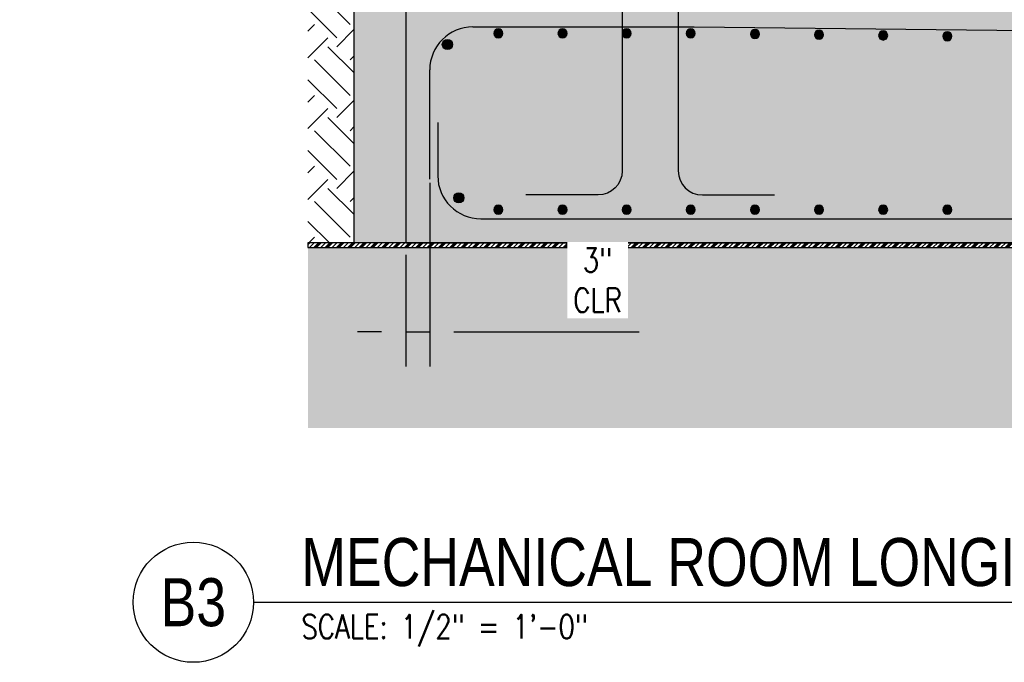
# Model space of a CAD drawing. Header units: inches. Extents: x -380 to 3591, y -84 to 243.
# Tile 45 of 56: x 293 to 416, y -82 to -2. Entities that reach past the tile are written whole.
import ezdxf
from ezdxf import colors
from ezdxf.entities.mleader import LeaderData, LeaderLine
from ezdxf.enums import TextEntityAlignment as Align
from ezdxf.math import Vec2, Vec3

# ---------------------------------------------------------------- set-up
doc = ezdxf.new("R2010")
doc.units = ezdxf.units.IN
doc.header["$MEASUREMENT"] = 0
for name, color, linetype in [('A-DETL', 90, 'Continuous'), ('A-DETL-GENF', 3, 'Continuous'), ('A-DETL-THIN', 1, 'Continuous'), ('A-DETL-WIDE', 5, 'Continuous'), ('A-FLOR', 173, 'Continuous'), ('S-ANNO-DIMS', 1, 'Continuous'), ('S-ANNO-NOTE', 2, 'Continuous'), ('S-ANNO-SYMB', 2, 'Continuous')]:
    doc.layers.add(name, color=color, linetype=linetype)
doc.layers.add('A-WALL-PATT', color=9, linetype='Continuous', true_color=0x808080)
doc.styles.add('Annotative', font='romans.shx', dxfattribs={"width": 0.8, "height": 0.125})
doc.styles.add('Arial', font='romans.shx', dxfattribs={"width": 0.8})
doc.styles.add('TITLES', font='swiss.ttf', dxfattribs={"width": 0.8, "height": 0.25})
doc.dimstyles.new('Annotative', dxfattribs={"dimscale": 0, "dimtxt": 0.125, "dimasz": 0.125, "dimexe": 0.18, "dimexo": 0.0625, "dimgap": 0.09, "dimtad": 1, "dimdec": 3, "dimzin": 3, "dimdsep": 46, "dimlunit": 4, "dimtxsty": 'Annotative', "dimcen": 0.09, "dimclrt": 2, "dimazin": 2, "dimtfac": 1, "dimtdec": 3, "dimtmove": 0, "dimatfit": 0, "dimfxl": 1, "dimtfill": 1, "dimfrac": 2, "dimtolj": 1, "dimtzin": 0, "dimarcsym": 0})

# ---------------------------------------------------------------- blocks, each defined once
blk = doc.blocks.new('Reinforcing Bar Section_USACE - __9-1453024-Section 31')
h = blk.add_hatch(color=256)
h.dxf.hatch_style = 1
h.paths.add_polyline_path([(770.74, -19.08, 1), (771.87, -19.08, 1)])
blk.add_circle((771.31, -19.08), 0.564)
blk = doc.blocks.new('*D44')
at = {"layer": 'Defpoints', "color": 0, "transparency": 16777216}
for p in [(344.16, -21), (341.16, -30), (341.16, -41.09)]:
    blk.add_point(p, dxfattribs=at)
at = {"layer": 'S-ANNO-DIMS', "color": 0, "lineweight": -2, "transparency": 16777216}
for p, q in [((344.16, -22.5), (344.16, -45.41)), ((341.16, -31.5), (341.16, -45.41)), ((338.16, -41.09), (335.16, -41.09)), ((341.16, -41.09), (344.16, -41.09)), ((347.16, -41.09), (370.29, -41.09))]:
    blk.add_line(p, q, dxfattribs=at)
at = {"layer": 'S-ANNO-DIMS', "color": 0, "transparency": 16777216}
for points in [[(338.16, -40.59), (338.16, -41.59), (341.16, -41.09)], [(347.16, -40.59), (347.16, -41.59), (344.16, -41.09)]]:
    blk.add_solid(points, dxfattribs=at)
at = {"layer": 'S-ANNO-DIMS', "color": 2, "transparency": 16777216, "insert": (365.1, -34.65), "char_height": 3, "attachment_point": 5, "style": 'Annotative', "bg_fill": 3, "box_fill_scale": 1.25, "bg_fill_color": 256, "bg_fill_true_color": 13158600, "bg_fill_transparency": 0}
blk.add_mtext('\\A1;3"\\PCLR', dxfattribs=at)
blk = doc.blocks.new('*U16')
at = {"linetype": 'Continuous', "lineweight": -3}
blk.add_line((1.125, 0.625), (15.5, 0.625), dxfattribs=at)
at = {"lineweight": -3}
blk.add_circle((0.8125, 0.625), 0.3125, dxfattribs=at)
at = {"lineweight": -3, "style": 'Arial'}
blk.add_attdef('DRAWING_AREA_TITLE', text='', height=0.1875, dxfattribs=at).set_placement((1.3743, 0.6339), align=Align.BOTTOM_LEFT)
blk.add_attdef('X#', text='', height=0.1875, dxfattribs=at).set_placement((0.8125, 0.625), align=Align.MIDDLE_CENTER)
blk.add_attdef('SCALE:', text='', height=0.0938, dxfattribs=at).set_placement((1.3743, 0.5606), align=Align.TOP_LEFT)
blk = doc.blocks.new('Reinforcing Bar Section_USACE - __10')
h = blk.add_hatch(color=256)
h.dxf.hatch_style = 1
h.paths.add_polyline_path([(0.635, 0, 1), (-0.635, 0, 1)])
blk.add_circle((0, 0), 0.635)

msp = doc.modelspace()

# ---------------------------------------------------------------- hatches: boundary and pattern name
at = {"layer": 'A-DETL-THIN'}
h = msp.add_hatch(dxfattribs=at)
h.set_pattern_fill('PLASTI', color=256, scale=4, angle=45)
h.paths.add_polyline_path([(665.1572, -30), (328.9668, -30), (328.9668, -30.5906), (665.1572, -30.5906)])
at = {"layer": 'A-WALL-PATT', "lineweight": -3}
h = msp.add_hatch(dxfattribs=at)
h.set_pattern_fill('EARTH', color=8, scale=25, angle=45, style=0)
h.paths.add_polyline_path([(605.176, 133.9918), (328.9668, 134), (328.9668, -30), (334.6995, -30), (334.6995, 30), (358.6995, 30), (358.6995, 116), (605.176, 116.3366)])
at = {"layer": 'A-WALL-PATT'}
h = msp.add_hatch(dxfattribs=at)
h.set_pattern_fill('AR-SAND', color=8)
h.paths.add_polyline_path([(358.6995, 116), (358.6995, 30), (334.6995, 30), (334.6995, -30), (341.164, -30), (341.164, 0), (341.164, 24), (365.164, 24), (365.164, 98), (365.164, 110), (611.164, 110), (611.164, 116.3448)])
at = {"layer": 'A-WALL-PATT', "lineweight": -3}
h = msp.add_hatch(dxfattribs=at)
h.set_pattern_fill('AR-CONC', color=8, style=0)
h.set_pattern_definition([(50, (0, 0), (7.1726, -0.62752), [0.75, -8.25]), (355, (0, 0), (-1.38751, 7.52192), [0.6, -6.6]), (100.4514, (0.598, -0.052), (5.78509, 6.8944), [0.6374, -7.01142]), (46.1842, (0, 2), (10.67241, -1.65519), [1.125, -12.375]), (96.6356, (0.889, 1.862), (9.34662, 9.74119), [0.9561, -10.51714]), (351.1842, (0, 2), (9.34662, 9.74119), [0.9, -9.9]), (21, (1, 1.5), (5.96907, -4.02619), [0.75, -8.25]), (326, (1, 1.5), (2.43315, 7.2515), [0.6, -6.6]), (71.4514, (1.4974, 1.1645), (8.402224, 3.22531), [0.6374, -7.01142]), (37.5, (0, 0), (0.121599, 3.328939), [0, -6.52, 0, -6.7, 0, -6.625]), (7.5, (0, 0), (2.630695, 3.944117), [0, -3.82, 0, -6.37, 0, -2.525]), (327.5, (-2.23, 0), (5.338224, -0.225549), [0, -2.5, 0, -7.8, 0, -10.35]), (317.5, (-3.23, 0), (5.831862, 1.00105), [0, -3.25, 0, -5.18, 0, -7.35])])
h.paths.add_polyline_path([(492.4166, -4.9346), (491.959, -4.9346), (491.959, -3.649), (491.6755, -3.649), (491.6755, -2.6903), (490.9411, -1.2486), (377.164, 0), (341.164, 0), (341.164, -30), (665.1572, -30), (665.1572, 0), (650.6572, 0), (650.6572, -1.5), (650.6572, -2), (650.1572, -2), (650.1572, -6.7058), (645.6572, -14.5), (645.6572, -15), (629.6572, -15), (629.6572, -14.5), (631.6572, -14.5), (631.6572, -2), (629.1572, -2), (629.1572, -1.5), (629.1572, 0), (611.164, 0), (497.263, -1.25), (497.263, -1.4918), (496.6524, -2.6903), (496.6524, -3.649), (496.369, -3.649), (496.369, -4.9346), (495.9113, -4.9346), (495.9113, -11.3224), (496.143, -11.3224), (496.143, -12.8224), (495.9137, -12.8224), (495.9139, -14.9612, -1.65908295), (492.4141, -14.9612), (492.4143, -12.8224), (492.185, -12.8224), (492.185, -11.3224)])
h = msp.add_hatch(dxfattribs=at)
h.set_pattern_fill('GRAVEL', color=8, scale=6, style=0)
h.set_pattern_definition([(228.01279, (4.32, 6), (-48, -54), [0.807216, -79.91453]), (184.96974, (3.78, 5.4), (72, 6), [1.38521, -137.13555]), (132.51045, (2.4, 5.28), (60, -66), [0.97673, -96.696196]), (267.27369, (0.06, 3.78), (6, 120), [1.26143, -124.88135]), (292.833654, (0, 2.52), (-30, 72), [1.23693, -122.45624]), (357.27369, (0.48, 1.38), (-120, 6), [1.26143, -124.88135]), (37.69424, (1.74, 1.32), (-78, -60), [1.668174, -165.14909]), (72.25533, (3.06, 2.34), (42, 132), [1.57493, -155.91793]), (121.429566, (3.54, 3.84), (-48, 78), [1.2657, -125.30444]), (175.23636, (2.88, 4.92), (66, -6), [1.44499, -70.804575]), (222.397438, (1.44, 5.04), (-72, -66), [1.86869, -185.00025]), (138.81407, (6, 3.72), (-42, 36), [0.637806, -63.14307]), (171.469234, (5.52, 4.14), (78, -12), [1.21342, -120.12907]), (225, (4.32, 4.32), (-7e-16, -6), [0.848526, -7.636755]), (203.19859, (3.9, 5.04), (30, 12), [0.45695, -45.23769]), (291.8014, (3.48, 4.86), (-6, 18), [0.64622, -31.66477]), (30.96376, (3.72, 4.26), (18, 12), [1.049574, -33.936137]), (161.56505, (4.62, 4.8), (12, -6), [0.758946, -18.21472]), (16.38954, (0, 4.86), (60, 18), [1.0632, -105.25707]), (70.346176, (1.02, 5.16), (-24, -66), [0.891966, -88.304446]), (293.19859, (4.62, 6), (-12, 30), [0.91389, -44.78075]), (343.61046, (4.98, 5.16), (-60, 18), [1.0632, -105.25707]), (339.44395, (0, 1.14), (-30, 12), [1.02528, -50.23874]), (294.77514, (0.96, 0.78), (-30, 66), [0.85907, -85.04786]), (66.80141, (4.68, 0), (12, 30), [0.91389, -44.78075]), (17.354025, (5.04, 0.84), (-78, -24), [1.005786, -99.57254]), (69.44395, (1.74, 0), (-12, -30), [0.51264, -50.75138]), (101.30993, (4.32, 0), (-6, 24), [0.30594, -30.288177]), (165.96376, (4.26, 0.3), (18, -6), [1.23693, -23.501704]), (186.009006, (3.06, 0.6), (60, 6), [1.1463, -113.48354]), (303.69007, (3.72, 3.72), (-6, 12), [0.86533, -20.767976]), (353.157227, (4.2, 3), (102, -12), [1.510764, -149.565376]), (60.9454, (5.7, 2.82), (-24, -42), [0.617736, -61.156045]), (90, (6, 3.36), (-6, 6), [0.36, -5.64]), (120.25644, (2.94, 0.78), (24, -42), [0.833544, -82.52112]), (48.01279, (2.52, 1.5), (48, 54), [1.61443, -79.10731]), (0, (3.6, 2.7), (6, 6), [1.56, -4.44]), (325.304846, (5.16, 2.7), (60, -42), [0.948684, -93.919646]), (254.0546, (5.94, 2.16), (-6, -24), [0.87361, -42.807047]), (207.645975, (5.7, 1.32), (-114, -60), [1.42239, -140.816845]), (175.42608, (4.44, 0.66), (-78, 6), [1.504794, -148.97444])])
h.paths.add_polyline_path([(665.1572, -30.5906), (328.9668, -30.5906), (328.9668, -53.1176), (665.1572, -53.1176)])

# ---------------------------------------------------------------- linework, layer by layer
at = {"layer": 'A-DETL', "lineweight": -3}
msp.add_lwpolyline([(605.164, 133.9918), (605.1881, 116.3366), (358.6995, 116), (358.6995, 30), (334.6995, 30), (334.6995, -30)], dxfattribs=at)
at = {"layer": 'A-DETL-THIN', "lineweight": -3}
msp.add_lwpolyline([(665.1572, -30), (328.9668, -30), (328.9668, -30.5906), (665.1572, -30.5906)], close=True, dxfattribs=at)
at = {"layer": 'A-DETL-WIDE', "lineweight": -3}
msp.add_line((350.539, -27), (657.2339, -27), dxfattribs=at)
for points in [[(368.164, 30.6797), (368.164, -21.0192, -0.41421356), (365.164, -24.0192), (356.164, -24.0192)], [(375.164, 30.6797), (375.164, -21.0192, 0.41421356), (378.164, -24.0192), (387.164, -24.0192)]]:
    msp.add_lwpolyline(points, format="xyb", dxfattribs=at)
msp.add_lwpolyline([(349.539, -3.0483), (377.1472, -3.0483), (494.164, -4.324)], dxfattribs=at)
msp.add_arc((349.539, -8.4233), 5.375, 90, 180, dxfattribs=at)
at = {"layer": 'A-FLOR', "lineweight": -3}
for p, q in [((341.164, 0), (341.164, -30)), ((341.164, -30), (665.1572, -30))]:
    msp.add_line(p, q, dxfattribs=at)

# ---------------------------------------------------------------- block references
at = {"layer": 'A-DETL-GENF', "lineweight": -3, "xscale": -1}
for p in [(1124.0318, 15.2174), (1132.0318, 15.2174), (1140.0318, 15.2174), (1148.0318, 15.2174), (1156.0336, 15.1342), (1164.0326, 15.0464), (1172.0317, 14.9586), (1180.0307, 14.8708), (1124.0318, -6.7868), (1132.0318, -6.7868), (1140.0318, -6.7868), (1148.0318, -6.7868), (1156.0318, -6.7868), (1164.0318, -6.7868), (1172.0318, -6.7868), (1180.0318, -6.7868)]:
    msp.add_blockref('Reinforcing Bar Section_USACE - __9-1453024-Section 31', p, dxfattribs=at)
at = {"layer": 'A-DETL-GENF', "lineweight": -3}
msp.add_blockref('Reinforcing Bar Section_USACE - __10', (346.363, -5.2473), dxfattribs=at)
at = {"layer": 'S-ANNO-SYMB', "lineweight": -3}
ref = msp.add_blockref('*U16', (295.1691, -89.8443), dxfattribs=dict(at, xscale=24.00000005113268, yscale=24.00000005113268, zscale=24.00000005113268))
ref.add_attrib('SCALE:', 'SCALE: 1/2" = 1\'-0"', dxfattribs={"layer": '0', "lineweight": -3, "height": 3, "style": 'Annotative', "width": 0.796875}).set_placement((328.1522, -76.3903), align=Align.TOP_LEFT)
ref.add_attrib('DRAWING_AREA_TITLE', 'MECHANICAL ROOM LONGITUDINAL SECTION ', dxfattribs={"layer": '0', "lineweight": -3, "height": 6, "style": 'TITLES', "width": 0.796875}).set_placement((328.1522, -74.6306), align=Align.BOTTOM_LEFT)
ref.add_attrib('X#', 'B3', dxfattribs={"layer": '0', "lineweight": -3, "height": 6, "style": 'TITLES', "width": 0.796875}).set_placement((314.6691, -74.8443), align=Align.MIDDLE_CENTER)

# ---------------------------------------------------------------- leaders
at = {"layer": 'S-ANNO-NOTE', "lineweight": -3}
ml = msp.add_multileader_mtext('Standard', dxfattribs=at)
ml.set_content('\\pxt3.2,6.4,9.6,12.8,16,19.2,22.4,25.6,28.8,32,35.2,38.4,41.6,44.8,48,51.2,54.4,57.6,60.8,64,67.2,70.4,73.6,76.8,80,83.2,86.4,89.6,92.8,96,99.2,102.4;{\\C256;SEE PLAN S-102 FOR FLOOR SLAB REINFORCING }', color=256, style='Annotative')
ml.set_leader_properties(color=1, linetype='ByLayer', lineweight=-1)
ml.build(insert=Vec2(0, 0))
ml.multileader.update_dxf_attribs({"text_right_attachment_type": 3, "dogleg_length": 0.125, "arrow_head_size": 3, "scale": 24})
ctx = ml.context
ctx.base_point, ctx.scale, ctx.char_height, ctx.arrow_head_size, ctx.landing_gap_size, ctx.plane_origin = Vec3(93.8589, 20.5682), 24, 3, 3, 2.16, Vec3(73.5101, -0.6263)
ctx.right_attachment = 3
notes = []
notes.append((ctx, [(0, (1, 1, 0), (90.8589, 20.5682), (1, 0), 3, [(3, [(74.6696, -4.6969), (81.3908, -25.5)], 0, [])])]))
ctx.mtext.insert, ctx.mtext.width, ctx.mtext.defined_height, ctx.mtext.flow_direction = Vec3(96.0189, 22.0682), 51.919574, 7.0408, 5
ml = msp.add_multileader_mtext('Standard', dxfattribs=at)
ml.set_content('3" %%C DRAIN  ', color=256, style='Annotative')
ml.set_leader_properties(color=1, linetype='ByLayer', lineweight=-1)
ml.build(insert=Vec2(0, 0))
ml.multileader.update_dxf_attribs({"text_right_attachment_type": 3, "dogleg_length": 0.125, "arrow_head_size": 3, "scale": 24})
ctx = ml.context
ctx.base_point, ctx.scale, ctx.char_height, ctx.arrow_head_size, ctx.landing_gap_size, ctx.plane_origin = Vec3(111.894, 4.6152), 24, 3, 3, 2.16, Vec3(73.8569, -4.3296)
ctx.right_attachment = 3
notes.append((ctx, [(1, (1, 1, 0), (139.5569, 4.0438), (-1, 0), 3, [(1, [(139.5569, -14.7354)], 0, [])])]))
ctx.mtext.insert, ctx.mtext.width, ctx.mtext.defined_height, ctx.mtext.flow_direction = Vec3(114.054, 6.1152), 51.919574, 7.0408, 5
ml = msp.add_multileader_mtext('Standard', dxfattribs=at)
ml.set_content('8" %%C SOLID PVC\\PDRAIN', color=256, style='Annotative')
ml.set_leader_properties(color=1, linetype='ByLayer', lineweight=-1)
ml.build(insert=Vec2(0, 0))
ml.multileader.update_dxf_attribs({"text_right_attachment_type": 3, "dogleg_length": 0.125, "arrow_head_size": 3, "scale": 24})
ctx = ml.context
ctx.base_point, ctx.scale, ctx.char_height, ctx.arrow_head_size, ctx.landing_gap_size, ctx.plane_origin = Vec3(196.3841, -57.3259), 24, 3, 3, 2.16, Vec3(129.5198, -103.4645)
ctx.right_attachment = 3
notes.append((ctx, [(1, (1, 1, 0), (193.3841, -57.3259), (1, 0), 3, [(1, [(188.5104, -42.695)], 0, [])])]))
ctx.mtext.insert, ctx.mtext.width, ctx.mtext.defined_height, ctx.mtext.flow_direction = Vec3(198.5441, -55.8259), 44.285514, 7.0408, 5
for ctx, leaders in notes:
    for number, flags, end, landing, length, lines in leaders:
        leader = LeaderData()
        leader.index, (leader.has_last_leader_line, leader.has_dogleg_vector, leader.attachment_direction) = number, flags
        leader.last_leader_point, leader.dogleg_vector, leader.dogleg_length = Vec3(end), Vec3(landing), length
        for number, points, colour, breaks in lines:
            line = LeaderLine()
            line.index, line.vertices, line.color, line.breaks = number, Vec3.list(points), colors.encode_raw_color(colour), breaks
            leader.lines.append(line)
        ctx.leaders.append(leader)

# ---------------------------------------------------------------- next in the draw order: dimensions: what is measured, and where the dimension line sits
at = {"layer": 'S-ANNO-DIMS'}
dim = msp.add_linear_dim(base=(341.164, -41.094), p1=(344.164, -21), p2=(341.164, -30), text='<>\\PCLR', dimstyle='Annotative', override={"dimpost": '\\X'}, dxfattribs=at)
dim.commit()
dim.dimension.update_dxf_attribs({"geometry": '*D44', "text_midpoint": (365.099, -41.094), "dimtype": 160})

# ---------------------------------------------------------------- next in the draw order: linework, layer by layer
at = {"layer": 'A-DETL-WIDE', "lineweight": -3}
for p, q in [((344.164, -22.0483), (344.164, -8.4233)), ((345.164, -15), (345.164, -21.625))]:
    msp.add_line(p, q, dxfattribs=at)
msp.add_arc((350.539, -21.625), 5.375, 180, 270, dxfattribs=at)

# ---------------------------------------------------------------- next in the draw order: block references
at = {"layer": 'A-DETL-GENF', "lineweight": -3}
msp.add_blockref('Reinforcing Bar Section_USACE - __10', (347.793, -24.371), dxfattribs=at)

doc.saveas('drawing.dxf')
